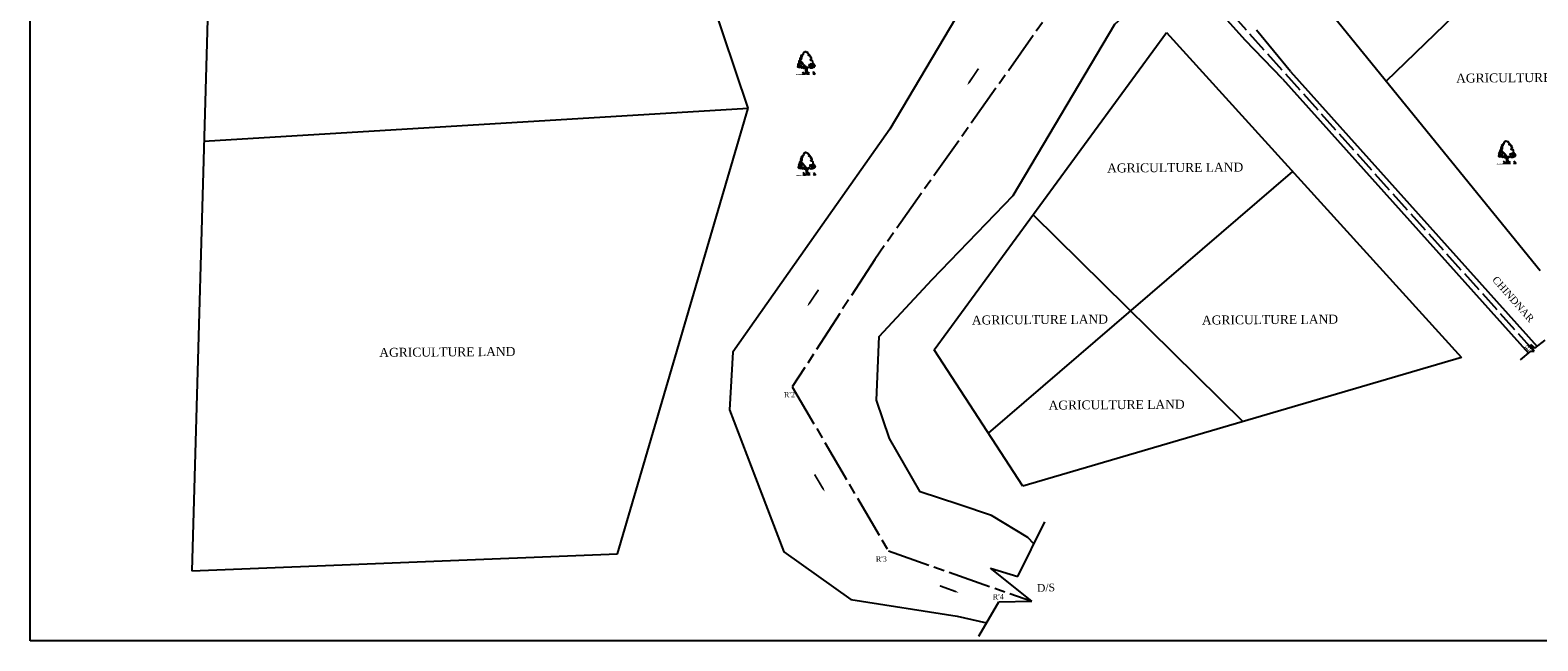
# Model space of a CAD drawing. Header units: metres. Extents: x 14693 to 18515, y 2907 to 3804.
# Tile 1 of 5: x 14693 to 15536, y 2907 to 3248. Entities that reach past the tile are written whole.
import ezdxf

# ---------------------------------------------------------------- set-up
doc = ezdxf.new("R2010")
doc.units = ezdxf.units.M
doc.header["$MEASUREMENT"] = 0
doc.linetypes.add('ACAD_ISO02W100', pattern=[15, 12, -3])
doc.linetypes.add('ACAD_ISO08W100', pattern=[36, 24, -3, 6, -3])
doc.layers.add('SECTION', color=7, linetype='Continuous')
doc.styles.get("Standard").update_dxf_attribs({"font": 'times.ttf'})

# ---------------------------------------------------------------- blocks, each defined once
blk = doc.blocks.new('A$C16861002')
h = blk.add_hatch()
h.set_pattern_fill('AR-SAND,_O', color=86, scale=0.0125, angle=-7.1637)
h.set_pattern_definition([(30.3363, (-626.73594, 51.387482), (0.0022222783, 0.0239954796), [0, -0.019, 0, -0.02125, 0, -0.0203125]), (0.3363, (-626.73594, 51.387482), (0.0263487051, 0.0322427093), [0, -0.01025, 0, -0.017125, 0, -0.0065625]), (320.3363, (-626.751195, 51.3894), (0.03863172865, -0.00478416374), [0, -0.00625, 0, -0.0225, 0, -0.029375]), (310.3363, (-626.751195, 51.3894), (0.0386513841, 0.0061993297), [0, -0.003125, 0, -0.01475, 0, -0.016875])])
edge = h.paths.add_edge_path()
edge.add_spline(control_points=[(0.63, 0.14), (0.62, 0.15), (0.59, 0.15), (0.51, 0.16), (0.38, 0.17), (0.24, 0.2), (0.12, 0.19), (0.01, 0.25), (-0.01, 0.21), (-0.02, 0.2)], knot_values=[0.028153, 0.028153, 0.028153, 0.028153, 0.042705, 0.440186, 0.998352, 1.57343, 2.182336, 2.529485, 2.667956, 2.667956, 2.667956, 2.667956], degree=3, periodic=0)
edge.add_line((-0.02, 0.2), (0.62, 0.12))
edge.add_arc((0.44, 0.18), 0.185, 342.7907, 350.3646)
at = {"color": 86}
for p, q in [((0.93, 0.56), (0.91, 0.37)), ((0.93, 0.24), (0.91, 0.1)), ((0.93, 0.38), (0.92, 0.23)), ((0.94, 0.66), (0.93, 0.56)), ((0.95, 0.55), (0.97, 0.67)), ((0.96, 0.49), (0.95, 0.38)), ((0.99, 0.67), (0.97, 0.5))]:
    blk.add_line(p, q, dxfattribs=at)
for points in [[(0.51, 1.32), (0.45, 1.37), (0.41, 1.34), (0.41, 1.3)], [(0.59, 1.49), (0.51, 1.48), (0.49, 1.44), (0.52, 1.43), (0.54, 1.39), (0.5, 1.37), (0.56, 1.37), (0.56, 1.41), (0.6, 1.43), (0.6, 1.45), (0.56, 1.46)], [(0.58, 1.57), (0.57, 1.55), (0.53, 1.58)], [(0.59, 1.34), (0.55, 1.32), (0.57, 1.3), (0.61, 1.31)], [(0.61, 1.68), (0.58, 1.64), (0.61, 1.59)], [(0.65, 1.56), (0.6, 1.52), (0.66, 1.48), (0.67, 1.51), (0.65, 1.52)], [(0.71, 1.74), (0.71, 1.69), (0.64, 1.7), (0.69, 1.72), (0.68, 1.76)], [(0.66, 1.81), (0.71, 1.82), (0.65, 1.78)], [(0.7, 1.64), (0.66, 1.62), (0.69, 1.59)], [(0.74, 1.88), (0.72, 1.85), (0.75, 1.86)], [(0.79, 1.81), (0.74, 1.78), (0.78, 1.76)], [(0.28, 0.91), (0.23, 0.89), (0.27, 0.87)], [(0.26, 1.04), (0.3, 0.93), (0.35, 0.97)], [(0.27, 1.12), (0.28, 1.08), (0.33, 1.12), (0.37, 1.1), (0.36, 1.14), (0.33, 1.13)], [(0.32, 0.86), (0.29, 0.84), (0.34, 0.82), (0.36, 0.84)], [(0.35, 0.92), (0.31, 0.9), (0.38, 0.86), (0.4, 0.88)], [(0.41, 1.08), (0.37, 1.06), (0.39, 1.02)], [(0.41, 1.26), (0.38, 1.23), (0.43, 1.21)], [(0.45, 1.02), (0.39, 0.98), (0.4, 0.94), (0.46, 0.96)], [(0.44, 0.86), (0.39, 0.81), (0.44, 0.81), (0.48, 0.78)], [(0.42, 1.15), (0.44, 1.09), (0.53, 1.13), (0.46, 1.14), (0.45, 1.18)], [(0.47, 0.86), (0.5, 0.82), (0.55, 0.86)], [(0.51, 1.2), (0.48, 1.17), (0.52, 1.16)], [(0.48, 0.95), (0.5, 0.89), (0.57, 0.97), (0.52, 0.94)], [(0.51, 1.3), (0.49, 1.24), (0.57, 1.2), (0.6, 1.22), (0.54, 1.25)], [(0.58, 0.87), (0.54, 0.83), (0.58, 0.72), (0.67, 0.76), (0.61, 0.78), (0.64, 0.81)], [(0.65, 1.2), (0.61, 1.18), (0.62, 1.11), (0.65, 1.11), (0.64, 1.15), (0.66, 1.15), (0.69, 1.13), (0.71, 1.15)], [(0.68, 0.81), (0.71, 0.73), (0.74, 0.8)], [(0.69, 1.1), (0.71, 1.05), (0.75, 1.08)], [(0.72, 0.89), (0.75, 0.84), (0.82, 0.84), (0.8, 0.87), (0.75, 0.88)], [(0.79, 0.76), (0.73, 0.71), (0.76, 0.67), (0.79, 0.69), (0.77, 0.71)], [(0.81, 0.98), (0.78, 0.93), (0.85, 0.93)], [(0.85, 0.75), (0.81, 0.68), (0.89, 0.69)], [(0.86, 0.85), (0.85, 0.81), (0.89, 0.79), (0.93, 0.81)], [(0.92, 0.66), (0.96, 0.74), (1.04, 0.69), (0.97, 0.7)], [(1.05, 0.67), (1.02, 0.64), (1.07, 0.63)], [(1.06, 0.71), (1.11, 0.66), (1.12, 0.7)], [(1.19, 0.7), (1.22, 0.68), (1.25, 0.73)], [(1.22, 0.93), (1.23, 0.89), (1.28, 0.9), (1.3, 0.86), (1.33, 0.94), (1.28, 0.92)], [(1.32, 0.7), (1.28, 0.66), (1.35, 0.66)], [(1.35, 0.9), (1.39, 0.85), (1.46, 0.85)], [(1.37, 0.72), (1.43, 0.66), (1.48, 0.69), (1.53, 0.67), (1.52, 0.74), (1.47, 0.71)], [(1.39, 0.95), (1.42, 0.9), (1.44, 0.96)], [(1.5, 0.85), (1.55, 0.81), (1.49, 0.81)], [(1.58, 0.95), (1.51, 0.91), (1.52, 0.88), (1.58, 0.85), (1.63, 0.88), (1.56, 0.89), (1.61, 0.93)], [(1.63, 1.07), (1.59, 1.08), (1.56, 1.02), (1.58, 1.01), (1.6, 1.04)], [(1.57, 0.74), (1.56, 0.7), (1.61, 0.68), (1.61, 0.74)], [(1.65, 1.02), (1.6, 1), (1.61, 0.96)], [(1.61, 0.82), (1.62, 0.77), (1.66, 0.82)], [(1.67, 0.75), (1.65, 0.72), (1.69, 0.69)]]:
    blk.add_lwpolyline(points, close=True, dxfattribs=at)
for points in [[(0.99, 2.08), (0.97, 2.08), (0.87, 1.96), (0.85, 1.88), (0.83, 1.86), (0.76, 1.85)], [(0.99, 2.08), (1.03, 2.07), (1.04, 2.08), (1.03, 2.09), (1.06, 2.12), (1.13, 2.09), (1.13, 2.08), (1.15, 2.08), (1.17, 2.05), (1.19, 2.05), (1.24, 2.03)], [(1.59, 1.09), (1.6, 1.09), (1.59, 1.21), (1.54, 1.27), (1.46, 1.27), (1.4, 1.32), (1.42, 1.35), (1.51, 1.37), (1.53, 1.41), (1.53, 1.5), (1.47, 1.5), (1.45, 1.55), (1.5, 1.61), (1.48, 1.61), (1.47, 1.65), (1.43, 1.65), (1.41, 1.65), (1.44, 1.68), (1.41, 1.72), (1.41, 1.76), (1.34, 1.75), (1.31, 1.74), (1.31, 1.78), (1.37, 1.8), (1.31, 1.89), (1.27, 1.92), (1.28, 1.99), (1.24, 2.02), (1.24, 2.03)], [(0.86, 0.1), (0.89, 0.26), (0.9, 0.43), (0.9, 0.59), (0.93, 0.67)], [(1, 0.66), (0.98, 0.5), (0.97, 0.36), (0.95, 0.18), (0.93, 0.09)], [(1.3, 0.65), (1.36, 0.63), (1.4, 0.64), (1.47, 0.62), (1.53, 0.65), (1.56, 0.64), (1.56, 0.68), (1.62, 0.65), (1.69, 0.68)], [(1.58, 1), (1.58, 0.96), (1.66, 0.92), (1.68, 0.85), (1.68, 0.81), (1.73, 0.79), (1.69, 0.68)]]:
    blk.add_lwpolyline(points, dxfattribs=at)
for centre, radius, start, end in [((0.35, 0.21), 0.324, 343.8213, 33.8793), ((0.57, 0.19), 0.128, 354.9817, 66.5193), ((0.54, 0.16), 0.113, 338.4127, 44.178), ((0.44, 0.18), 0.185, 343.4617, 20.2712), ((0.31, 0.26), 0.391, 338.8097, 11.1779), ((0.75, 0.11), 0.0708, 83.2374, 178.7654), ((0.84, 0.14), 0.144, 124.1986, 191.1044), ((0.96, 0.09), 0.0708, 346.9072, 82.4352), ((0.88, 0.14), 0.144, 334.5682, 41.474), ((1.42, 0.12), 0.391, 154.4947, 186.8629), ((1.16, 0.12), 0.128, 99.1533, 170.6909), ((1.37, 0.08), 0.324, 131.7933, 181.8513), ((1.18, 0.08), 0.113, 121.4946, 187.2599), ((1.27, 0.07), 0.185, 145.4014, 182.2109), ((1.25, 0.1), 0.324, 343.8213, 33.8793), ((1.47, 0.08), 0.128, 354.9817, 66.5193), ((1.44, 0.05), 0.113, 338.4127, 44.178), ((1.35, 0.06), 0.185, 343.4617, 20.2712), ((1.21, 0.14), 0.391, 338.8097, 11.1779), ((1.65, 0), 0.0708, 83.2374, 178.7654), ((1.74, 0.03), 0.144, 124.1986, 191.1044)]:
    blk.add_arc(centre, radius, start, end, dxfattribs=at)
for points, start_tangent, end_tangent in [([(0.76, 0.18), (0.76, 0.19), (0.76, 0.2), (0.77, 0.19), (0.77, 0.19), (0.77, 0.18), (0.77, 0.18), (0.77, 0.17), (0.76, 0.17), (0.76, 0.18), (0.76, 0.18)], (-0.533022, 0.846101), (-0.533022, 0.846101)), ([(0.76, 0.26), (0.76, 0.27), (0.76, 0.27), (0.76, 0.27), (0.76, 0.27), (0.77, 0.26), (0.77, 0.26), (0.76, 0.26), (0.76, 0.26), (0.76, 0.26), (0.76, 0.26)], (-0.533022, 0.846101), (-0.533022, 0.846101)), ([(0.97, 0.16), (0.97, 0.17), (0.97, 0.17), (0.96, 0.17), (0.96, 0.17), (0.95, 0.16), (0.95, 0.16), (0.95, 0.15), (0.96, 0.15), (0.97, 0.15), (0.97, 0.16)], (0.725822, 0.687882), (0.725822, 0.687882)), ([(0.99, 0.23), (0.99, 0.24), (0.99, 0.24), (0.98, 0.24), (0.98, 0.24), (0.98, 0.24), (0.98, 0.23), (0.98, 0.23), (0.98, 0.23), (0.99, 0.23), (0.99, 0.23)], (0.725822, 0.687882), (0.725822, 0.687882)), ([(1.66, 0.15), (1.66, 0.16), (1.66, 0.16), (1.67, 0.16), (1.67, 0.15), (1.67, 0.15), (1.67, 0.15), (1.67, 0.14), (1.66, 0.14), (1.66, 0.15), (1.66, 0.15)], (-0.533022, 0.846101), (-0.533022, 0.846101)), ([(1.66, 0.07), (1.66, 0.08), (1.67, 0.08), (1.67, 0.08), (1.67, 0.08), (1.68, 0.07), (1.68, 0.07), (1.67, 0.06), (1.67, 0.06), (1.66, 0.07), (1.66, 0.07)], (-0.533022, 0.846101), (-0.533022, 0.846101))]:
    blk.add_spline(points, degree=3, dxfattribs=dict(at, start_tangent=start_tangent, end_tangent=end_tangent))

msp = doc.modelspace()

# ---------------------------------------------------------------- linework, layer by layer
at = {"linetype": 'Continuous'}
for p, q in [((14692.70664, 2906.80865), (14692.70664, 3802.47311)), ((14805.6382, 3740.38329), (14783.13499, 2945.98222)), ((15094.42961, 3204.53729), (14983.78874, 3532.41508)), ((15451.4008, 3219.49847), (15655.855, 3417.26739)), ((15241.55086, 3388.23207), (15372.45839, 3242.3575)), ((15392.13741, 3292.35029), (15537.49223, 3113.66724)), ((15397.90136, 3224.86059), (15378.79657, 3248.02123)), ((15198.48096, 3069.38047), (15328.50659, 3246.78317)), ((15328.50659, 3246.78317), (15493.48536, 3065.18985)), ((15393.41856, 3220.87239), (15372.45839, 3242.3575)), ((15397.90312, 3224.85862), (15535.7545, 3071.24631)), ((15393.42558, 3220.86463), (15530.96425, 3067.60078)), ((14789.93648, 3186.08605), (15094.42961, 3204.53729)), ((15021.29412, 2955.35015), (15094.42961, 3204.53729)), ((15228.80276, 3022.87183), (15399.1835, 3168.98859)), ((15253.76604, 3144.80962), (15371.24456, 3029.35079)), ((15534.12734, 3068.56778), (15532.11269, 3072.47105)), ((15532.11269, 3072.47105), (15534.47772, 3070.4237)), ((15534.47772, 3070.4237), (15540.22367, 3074.73876)), ((15248.11439, 2993.25097), (15198.48096, 3069.38047)), ((15493.48536, 3065.18985), (15248.11439, 2993.25097)), ((15526.47171, 3063.83375), (15532.34634, 3068.66931)), ((15532.34634, 3068.66931), (15534.12734, 3068.56778)), ((15245.36379, 2942.80781), (15260.36133, 2973.35787)), ((14783.13499, 2945.98222), (15021.29412, 2955.35015)), ((15253.06192, 2928.97785), (15229.92944, 2947.31758)), ((15229.92944, 2947.31758), (15245.36379, 2942.80781)), ((15223.52274, 2909.49369), (15234.58888, 2928.55112)), ((15234.58888, 2928.55112), (15253.06192, 2928.97785)), ((15612.74812, 2906.80865), (14692.70664, 2906.80865))]:
    msp.add_line(p, q, dxfattribs=at)
at = {"linetype": 'ACAD_ISO02W100'}
msp.add_line((15244.71995, 3391.06393), (15534.12734, 3068.56778), dxfattribs=at)
at = {"linetype": 'Continuous'}
for points in [[(15624.05577, 3796.28497), (15594.28876, 3772.41625), (15566.7569, 3742.38291), (15542.59631, 3691.57887), (15516.68782, 3641.85686), (15472.38366, 3577.35225), (15451.11841, 3528.14099), (15422.42975, 3498.92354), (15368.76025, 3455.80313), (15345.73941, 3430.1135), (15321.38235, 3407.16842), (15296.97104, 3375.59532), (15274.85775, 3347.57026), (15234.04612, 3294.68172), (15173.72134, 3192.76275), (15135.88114, 3139.07418), (15085.77008, 3068.10494), (15084.04061, 3035.80684), (15098.54477, 2997.94287), (15114.42838, 2956.4778), (15151.78098, 2929.95878), (15211.24642, 2920.64077), (15227.82026, 2916.89462)], [(15254.27058, 2960.95099), (15250.91365, 2964.56694), (15230.60221, 2976.83726), (15212.1802, 2982.97242), (15190.64186, 2990.14543), (15173.44675, 3019.78339), (15166.16561, 3041.25202), (15167.65301, 3076.91767), (15197.36252, 3108.74546), (15242.66145, 3155.7233), (15299.59546, 3251.47791), (15391.73979, 3334.79104), (15492.48705, 3437.07149), (15556.38875, 3569.70378), (15616.2332, 3678.40671), (15652.45703, 3765.82994)]]:
    msp.add_lwpolyline(points, dxfattribs=at)
at = {"linetype": 'ACAD_ISO08W100'}
msp.add_lwpolyline([(15638.60227, 3786.90922), (15456.80519, 3475.76749), (15371.10847, 3381.20565), (15274.71463, 3274.33938), (15165.20951, 3119.94372), (15119.08758, 3048.72058), (15172.84645, 2956.99928), (15253.06192, 2928.97785)], dxfattribs=at)
at = {"color": 0}
for points in [[(15217.03322, 3217.351, 0, 2, 0), (15219.17696, 3220.52073, 1, 1, 0), (15223.25433, 3226.54951, 1, 1, 0)], [(15127.53209, 3093.7517, 0, 2, 0), (15129.67583, 3096.92143, 1, 1, 0), (15133.7532, 3102.95021, 1, 1, 0)], [(15137.23462, 2990.21316, 0, 2, 0), (15135.28153, 2993.50379, 1, 1, 0), (15131.56679, 2999.76253, 1, 1, 0)], [(15212.07721, 2933.7452, 0, 2, 0), (15208.48277, 2935.05776, 1, 1, 0), (15201.6462, 2937.55424, 1, 1, 0)]]:
    msp.add_lwpolyline(points, format="xyseb", dxfattribs=at)

# ---------------------------------------------------------------- block references
at = {"layer": 'SECTION', "color": 0, "linetype": 'ByBlock', "ltscale": 20, "xscale": 6.400800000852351, "yscale": 6.40079999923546, "zscale": 6.4008, "rotation": 7.997271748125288}
for p in [(15121.40696, 3221.77051), (15121.68559, 3165.41131), (15513.49814, 3171.8244)]:
    msp.add_blockref('A$C16861002', p, dxfattribs=at)

# ---------------------------------------------------------------- texts
at = {"color": 0, "attachment_point": 1}
for s, width, heights, insert, char_height, rotation in [('\\pi10.644;AGRICULTURE LAND', 95.3868649, [0], (15479.81802, 3223.639), 5, 0.40666821), ('\\pi10.644;AGRICULTURE LAND', 95.3868649, [0], (15284.57078, 3173.40624), 5, 0.40666821), ('\\pi3.3686;CHINDNAR', 37.7479215, [6.03326], (15511.21165, 3113.54271), 4, 311.36616297), ('\\pi10.644;AGRICULTURE LAND', 95.3868649, [0], (15208.90218, 3088.45281), 5, 0.40666821), ('\\pi10.644;AGRICULTURE LAND', 95.3868649, [0], (15337.61682, 3088.45281), 5, 0.40666821), ('\\pi10.644;AGRICULTURE LAND', 95.3868649, [0], (14877.37216, 3070.38512), 5, 0.40666821), ('B', 8.0913997, [0], (15528.46562, 3070.47819), 3, 42.84265857), ("R'2", 8.0913997, [0], (15114.40094, 3045.7845), 3, 0.66446742), ('\\pi10.644;AGRICULTURE LAND', 95.3868649, [0], (15251.80706, 3040.91006), 5, 0.40666821), ("R'3", 8.0913997, [0], (15165.80948, 2953.99943), 3, 0.66446742), ('D/S', 8.0913997, [0], (15255.92984, 2938.44691), 4.277, 2.05002964), ("R'4", 8.0913997, [0], (15231.22377, 2932.85557), 3, 0.66446742)]:
    msp.add_mtext_dynamic_manual_height_columns(s, width=width, gutter_width=1, heights=heights, dxfattribs=dict(at, insert=insert, char_height=char_height, rotation=rotation))

doc.saveas('drawing.dxf')
